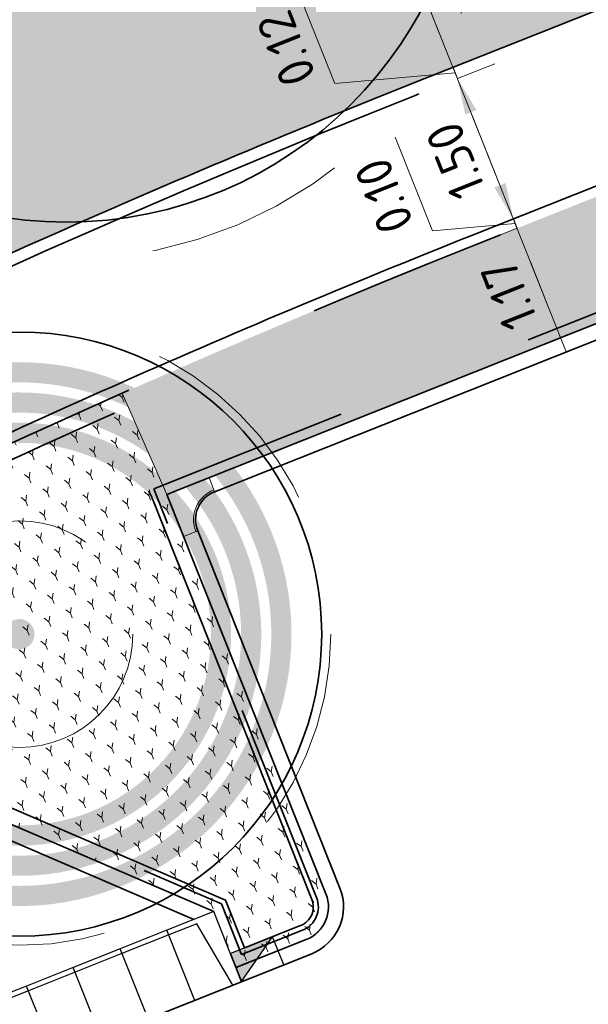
# Model space of a CAD drawing. Header units: metres. Extents: x 126075 to 126745, y 502461 to 502767.
# Tile 21 of 94: x 126568.59 to 126574.23, y 502513.41 to 502523.19. Entities that reach past the tile are written whole.
import ezdxf
from ezdxf.enums import TextEntityAlignment as Align

# ---------------------------------------------------------------- set-up
doc = ezdxf.new("R2010")
doc.units = ezdxf.units.M
doc.header["$PDSIZE"] = 1
for name, pattern in [('NLCS-HIDDEN', [4, 2, -2]), ('VH-OPSLUITBAND-SO', [10, 4, -2, 2, -2]), ('VH-OPSLUITBAND_VARIANT01-SO', [14, 8, -2, 2, -2]), ('VH-RIJWIELPADBAND-SO', [20, 8, -2, 2, -2, 0, -2, 2, -2]), ('VH-TROTTOIRBAND-SO', [15, 5, -2, 2, -2, 2, -2]), ('ZZ-HIDDEN-SO', [4, 2, -2])]:
    doc.linetypes.add(name, pattern=pattern)
doc.layers.get('0').update_dxf_attribs({"linetype": 'CONTINUOUS'})
doc.layers.get('DEFPOINTS').update_dxf_attribs({"linetype": 'CONTINUOUS'})
doc.layers.add('N-GV-GR-BOOM-BESCHERMDEWORTELRUIMTE-GN', color=7, linetype='NLCS-HIDDEN', lineweight=0, plot=False)
doc.layers.add('N-GV-GR-BOOM_SOORT-V', color=7, linetype='CONTINUOUS', lineweight=18, true_color=0x025a01)
doc.layers.add('N-WE-GR-HAAG_01-V', color=7, linetype='CONTINUOUS', lineweight=18, true_color=0x67a552)
for name, color, linetype, lineweight in [('N-WE-GR-BEPLANTING-A-200', 92, 'CONTINUOUS', 18), ('N-WE-GR-BOOM-S', 90, 'CONTINUOUS', 25), ('N-WE-GR-GRAS-A-200', 62, 'CONTINUOUS', 18), ('N-WE-RI-HWA_KOLK-S-200', 154, 'CONTINUOUS', 25), ('N-WE-VH-GESLOTENVERHARDING_ASFALT_ROOD-G', 10, 'CONTINUOUS', 35), ('N-WE-VH-GESLOTENVERHARDING_ASFALT_ROOD-V', 13, 'CONTINUOUS', 18), ('N-WE-VH-KANTOPSLUITING_BETONRUG-G', 7, 'ZZ-HIDDEN-SO', 35), ('N-WE-VH-KANTOPSLUITING_ELEMENT_INRIT_130 150-S', 40, 'CONTINUOUS', 25), ('N-WE-VH-KANTOPSLUITING_OPSLUITBAND_100X200-G', 150, 'VH-OPSLUITBAND-SO', 35), ('N-WE-VH-KANTOPSLUITING_OPSLUITBAND_150X250-G', 150, 'VH-OPSLUITBAND_VARIANT01-SO', 35), ('N-WE-VH-KANTOPSLUITING_RIJWIELPADBAND_40 120_250-G', 10, 'VH-RIJWIELPADBAND-SO', 35), ('N-WE-VH-KANTOPSLUITING_TROTTOIRBAND_130X150_250-G', 210, 'VH-TROTTOIRBAND-SO', 35), ('N-WE-VH-KANTOPSLUITING_TROTTOIRBAND_130X150_250_HOEKBLOK-S', 210, 'CONTINUOUS', 25), ('N-WE-VH-KANTOPSLUITING_VOORKANTBAND-G', 50, 'CONTINUOUS', 35), ('N-WE-VH-KANTOPSLUITING_WORTELSCHERM-G', 90, 'BV-BEVER-SO', 35), ('N-XX-GR-BOOM-T25', 7, 'CONTINUOUS', 25), ('X-XX-AL-AANPIJLING-G', 7, 'CONTINUOUS', 18), ('X-XX-AL-HOOGTELABEL-S-200', 7, 'CONTINUOUS', 18), ('X-XX-AL-M', 7, 'CONTINUOUS', 18)]:
    doc.layers.add(name, color=color, linetype=linetype, lineweight=lineweight)
doc.styles.add('NLCS-ISO-M200-T18', font='NLCS-ISO.ttf', dxfattribs={"height": 0.36})
doc.styles.add('NLCS-ISO-M200-T25', font='NLCS-ISO.ttf', dxfattribs={"height": 0.5})
doc.linetypes.add('BV-BEVER-SO', pattern='A,0.5,[17,NLCS.SHX,S=1,R=0,X=0,Y=0],-1,[17,NLCS.SHX,S=1,R=0,X=0,Y=0],-1,0.5', length=3)
doc.dimstyles.new('NLCS-M200-T18-PIJL_L2_H1', dxfattribs={"dimscale": 0.2, "dimtxt": 2.5, "dimasz": 1.8, "dimexe": 2, "dimexo": 2, "dimgap": 0.7, "dimtad": 1, "dimzin": 0, "dimdsep": 46, "dimtxsty": 'NLCS-ISO-M200-T18', "dimcen": 0, "dimdle": 2, "dimclrd": 256, "dimclre": 256, "dimclrt": 10, "dimadec": 1, "dimazin": 0, "dimtfac": 1, "dimtdec": 3, "dimtofl": 0, "dimtmove": 0, "dimatfit": 3, "dimfxl": 2, "dimfxlon": 1, "dimtfillclr": 256, "dimtolj": 1, "dimtzin": 0, "dimlwd": -1, "dimlwe": -1, "dimarcsym": 0})

# ---------------------------------------------------------------- blocks, each defined once
blk = doc.blocks.new('SVH-INRITELEMENT_130 150_180X750X500_RECHTS')
for p, q in [((0, 0), (0, 0.75)), ((0.5, 0.75), (0, 0.75)), ((0.3, 0.7000000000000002), (0, 0.7000000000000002)), ((0.4052631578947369, 0), (0.3, 0.7000000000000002)), ((0.5, 0), (0.5, 0.75)), ((0.5, 0), (0, 0))]:
    blk.add_line(p, q)
blk = doc.blocks.new('SVH-TROTTOIRBAND HOEKBLOK_130 150X250_R300_H90INW_VB-MM')
at = {"linetype": 'Continuous', "lineweight": 0}
blk.add_lwpolyline([(450.0000000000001, 149.9999999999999), (449.9999999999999, -300.0000000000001), (299.9999999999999, -300, 0.414213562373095), (-3.847371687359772e-14, 0), (1.83697019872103e-14, 150)], format="xyb", close=True, dxfattribs=at)
blk.add_arc((-5.684341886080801e-14, -300), 320, 0, 90, dxfattribs=at)
blk = doc.blocks.new('SVH-INRITELEMENT_130 150_180X750X500_MIDDEN')
for p, q in [((0, 0), (0, 0.75)), ((0.5, 0.75), (0, 0.75)), ((0.5, 0.7000000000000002), (0, 0.7000000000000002)), ((0.5, 0), (0.5, 0.75)), ((0.5, 0), (0, 0))]:
    blk.add_line(p, q)
blk = doc.blocks.new('N-SGR-BOOM_BOL_2E')
h = blk.add_hatch(color=256)
h.dxf.hatch_style = 1
edge = h.paths.add_edge_path()
edge.add_arc((0, 0), 0.25, 0, 360)
at = {"layer": 'N-GV-GR-BOOM_SOORT-V', "transparency": 33554559}
h = blk.add_hatch(color=256, dxfattribs=at)
h.dxf.hatch_style = 1
h.paths.add_polyline_path([(-3.6, 4.440892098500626e-16, 1), (3.6, 0, 1)])
h.paths.add_polyline_path([(3.2, 0, -1), (-3.2, 4.440892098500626e-16, -1)], flags=16)
h = blk.add_hatch(color=256, dxfattribs=at)
h.dxf.hatch_style = 1
edge = h.paths.add_edge_path()
edge.add_arc((2.220446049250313e-16, -4.440892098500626e-16), 3.009631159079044, 0, 360)
edge = h.paths.add_edge_path(flags=16)
edge.add_arc((4.440892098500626e-16, -6.661338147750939e-16), 2.626330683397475, 0, 360)
at = {"lineweight": 35}
blk.add_circle((0, 0), 4, dxfattribs=at)
at = {"layer": 'N-GV-GR-BOOM-BESCHERMDEWORTELRUIMTE-GN'}
for radius in [4.370193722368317, 1.75]:
    blk.add_circle((-4.020463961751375e-10, 4.218057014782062e-10), radius, dxfattribs=at)
at = {"layer": 'N-XX-GR-BOOM-T25', "style": 'NLCS-ISO-M200-T25'}
blk.add_attdef('SOORT', text='', height=0.5, dxfattribs=at).set_placement((-4.020463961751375e-10, -0.8730997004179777), align=Align.MIDDLE_CENTER)
blk = doc.blocks.new('SRI-KOLK_TROTTOIR-SO')
blk.add_hatch(color=256).paths.add_polyline_path([(1.125000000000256, 1.499999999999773), (-1.124999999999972, 1.499999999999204), (-1.124999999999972, 5.684341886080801e-13)])
blk.add_line((-1.124999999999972, 0), (1.124999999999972, 1.499999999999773))
at = {"flags": 128}
blk.add_lwpolyline([(-1.124999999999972, 0), (1.124999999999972, 0), (1.124999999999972, 1.499999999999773), (-1.124999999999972, 1.499999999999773)], close=True, dxfattribs=at)
blk = doc.blocks.new('*D427')
at = {"layer": 'DEFPOINTS', "color": 0, "transparency": 16777216}
for p in [(126573.5259329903, 502521.1218775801), (126573.5260629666, 502521.1219292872), (126573.9587338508, 502520.0343223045)]:
    blk.add_point(p, dxfattribs=at)
at = {"layer": 'X-XX-AL-M', "transparency": 16777216}
for p, q in [((126573.5259329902, 502521.1218775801), (126573.1542634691, 502520.9740203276)), ((126573.8255323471, 502520.3687731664), (126573.6590045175, 502520.7873750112)), ((126573.9586038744, 502520.0342705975), (126573.5869343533, 502519.8864133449))]:
    blk.add_line(p, q, dxfattribs=at)
for points in [[(126573.6032540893, 502520.7651964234), (126573.7147549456, 502520.8095535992), (126573.5259329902, 502521.1218775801)], [(126573.769781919, 502520.3465945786), (126573.8812827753, 502520.3909517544), (126573.9586038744, 502520.0342705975)]]:
    blk.add_solid(points, dxfattribs=at)
at = {"layer": 'X-XX-AL-M', "color": 10, "transparency": 16777216, "insert": (126573.4449328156, 502520.4597882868), "char_height": 0.36, "attachment_point": 5, "rotation": 111.69360996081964, "style": 'NLCS-ISO-M200-T18'}
blk.add_mtext('\\A1;1.17', dxfattribs=at)
blk = doc.blocks.new('*D428')
at = {"layer": 'DEFPOINTS', "color": 0, "transparency": 16777216}
for p in [(126573.4889686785, 502521.2147949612), (126573.5422111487, 502521.2359758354), (126573.5260629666, 502521.1219292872)]:
    blk.add_point(p, dxfattribs=at)
at = {"layer": 'X-XX-AL-M', "transparency": 16777216}
for p, q in [((126572.6857981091, 502521.0965323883), (126572.3161549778, 502522.0257061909)), ((126573.3558971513, 502521.54929753), (126573.2228256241, 502521.8838000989)), ((126573.4889686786, 502521.214794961), (126573.1172991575, 502521.0669377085)), ((126573.5259329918, 502521.1218775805), (126573.4889686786, 502521.214794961)), ((126573.5074508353, 502521.1683362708), (126572.6857981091, 502521.0965323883)), ((126573.5259329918, 502521.1218775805), (126573.1542634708, 502520.974020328)), ((126573.6590045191, 502520.7873750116), (126573.7920760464, 502520.4528724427))]:
    blk.add_line(p, q, dxfattribs=at)
for points in [[(126573.3001467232, 502521.5271189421), (126573.4116475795, 502521.5714761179), (126573.4889686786, 502521.214794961)], [(126573.6032540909, 502520.7651964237), (126573.7147549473, 502520.8095535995), (126573.5259329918, 502521.1218775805)]]:
    blk.add_solid(points, dxfattribs=at)
at = {"layer": 'X-XX-AL-M', "color": 10, "transparency": 16777216, "insert": (126572.2036409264, 502521.4428334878), "char_height": 0.36, "attachment_point": 5, "rotation": 111.69360995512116, "style": 'NLCS-ISO-M200-T18'}
blk.add_mtext('\\A1;0.10', dxfattribs=at)
blk = doc.blocks.new('*D429')
at = {"layer": 'DEFPOINTS', "color": 0, "transparency": 16777216}
for p in [(126572.9343299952, 502522.6084864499), (126572.9345039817, 502522.608555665), (126573.5422111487, 502521.2359758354)]:
    blk.add_point(p, dxfattribs=at)
at = {"layer": 'X-XX-AL-M', "transparency": 16777216}
for p, q in [((126572.9345039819, 502522.6085556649), (126573.3061735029, 502522.7564129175)), ((126573.3558971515, 502521.5492975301), (126573.0675755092, 502522.274053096)), ((126573.4889686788, 502521.2147949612), (126573.1172991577, 502521.0669377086))]:
    blk.add_line(p, q, dxfattribs=at)
for points in [[(126573.011825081, 502522.2518745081), (126573.1233259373, 502522.2962316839), (126572.9345039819, 502522.6085556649)], [(126573.3001467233, 502521.5271189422), (126573.4116475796, 502521.5714761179), (126573.4889686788, 502521.2147949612)]]:
    blk.add_solid(points, dxfattribs=at)
at = {"layer": 'X-XX-AL-M', "color": 10, "transparency": 16777216, "insert": (126572.9144007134, 502521.7933895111), "char_height": 0.36, "attachment_point": 5, "rotation": 111.69360995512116, "style": 'NLCS-ISO-M200-T18'}
blk.add_mtext('\\A1;1.50', dxfattribs=at)
blk = doc.blocks.new('*D430')
at = {"layer": 'DEFPOINTS', "color": 0, "transparency": 16777216}
for p in [(126572.8901468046, 502522.7200565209), (126572.9687062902, 502522.7513089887), (126572.9343299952, 502522.6084864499)]:
    blk.add_point(p, dxfattribs=at)
at = {"layer": 'X-XX-AL-M', "transparency": 16777216}
for p, q in [((126571.7162486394, 502522.5597814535), (126571.346605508, 502523.4889552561)), ((126572.7570752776, 502523.0545590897), (126572.6240037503, 502523.3890616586)), ((126572.8901468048, 502522.7200565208), (126572.5184772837, 502522.5721992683)), ((126572.9345039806, 502522.6085556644), (126572.8901468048, 502522.7200565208)), ((126572.9345039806, 502522.6085556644), (126573.3061735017, 502522.7564129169)), ((126572.9123253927, 502522.6643060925), (126571.7162486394, 502522.5597814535)), ((126573.0675755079, 502522.2740530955), (126573.2006470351, 502521.9395505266))]:
    blk.add_line(p, q, dxfattribs=at)
for points in [[(126572.7013248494, 502523.0323805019), (126572.8128257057, 502523.0767376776), (126572.8901468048, 502522.7200565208)], [(126573.0118250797, 502522.2518745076), (126573.123325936, 502522.2962316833), (126572.9345039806, 502522.6085556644)]]:
    blk.add_solid(points, dxfattribs=at)
at = {"layer": 'X-XX-AL-M', "color": 10, "transparency": 16777216, "insert": (126571.2340914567, 502522.9060825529), "char_height": 0.36, "attachment_point": 5, "rotation": 111.69360995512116, "style": 'NLCS-ISO-M200-T18'}
blk.add_mtext('\\A1;0.12', dxfattribs=at)
blk = doc.blocks.new('*D431')
at = {"layer": 'DEFPOINTS', "color": 0, "transparency": 16777216}
for p in [(126571.9655800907, 502525.042808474), (126571.9660389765, 502525.0429910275), (126572.9687062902, 502522.7513089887)]:
    blk.add_point(p, dxfattribs=at)
at = {"layer": 'X-XX-AL-M', "transparency": 16777216}
for p, q in [((126571.9660389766, 502525.0429910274), (126572.3377084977, 502525.1908482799)), ((126572.7570752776, 502523.0545590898), (126572.0991105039, 502524.7084884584)), ((126572.8901468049, 502522.7200565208), (126572.5184772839, 502522.5721992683))]:
    blk.add_line(p, q, dxfattribs=at)
for points in [[(126572.0433600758, 502524.6863098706), (126572.1548609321, 502524.7306670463), (126571.9660389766, 502525.0429910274)], [(126572.7013248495, 502523.0323805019), (126572.8128257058, 502523.0767376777), (126572.8901468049, 502522.7200565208)]]:
    blk.add_solid(points, dxfattribs=at)
at = {"layer": 'X-XX-AL-M', "color": 10, "transparency": 16777216, "insert": (126572.1307572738, 502523.7632379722), "char_height": 0.36, "attachment_point": 5, "rotation": 111.69360995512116, "style": 'NLCS-ISO-M200-T18'}
blk.add_mtext('\\A1;2.50', dxfattribs=at)
blk = doc.blocks.new('N-SGR-BOOM_BOL_3E')
h = blk.add_hatch(color=256)
h.dxf.hatch_style = 1
edge = h.paths.add_edge_path()
edge.add_arc((-6.938893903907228e-18, 0), 0.15, 0, 360)
at = {"layer": 'N-GV-GR-BOOM_SOORT-V', "transparency": 33554495}
h = blk.add_hatch(color=256, dxfattribs=at)
h.dxf.hatch_style = 1
h.paths.add_polyline_path([(-2.7, 0, 1), (2.7, 0, 1)])
h.paths.add_polyline_path([(2.5, 0, -1), (-2.5, 0, -1)], flags=16)
h.paths.add_polyline_path([(1.124999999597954, 4.218057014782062e-10, -1), (-1.125000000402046, 4.218057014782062e-10, -1)], flags=0)
h.paths.add_polyline_path([(-1.125000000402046, -1.899999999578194), (1.124999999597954, -1.899999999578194), (1.124999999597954, -1.149999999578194), (-1.125000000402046, -1.149999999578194)], flags=8)
h = blk.add_hatch(color=256, dxfattribs=at)
h.dxf.hatch_style = 1
edge = h.paths.add_edge_path(flags=16)
edge.add_arc((2.220446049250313e-16, -4.440892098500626e-16), 2.2, 0, 360)
edge = h.paths.add_edge_path()
edge.add_arc((-2.220446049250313e-16, 0), 2.4, 0, 360)
h = blk.add_hatch(color=256, dxfattribs=at)
h.dxf.hatch_style = 1
edge = h.paths.add_edge_path()
edge.add_arc((0, 2.220446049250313e-16), 2.1, 0, 360)
edge = h.paths.add_edge_path(flags=16)
edge.add_arc((2.220446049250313e-16, -4.440892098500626e-16), 1.9, 0, 360)
at = {"lineweight": 35}
blk.add_circle((0, 0), 3, dxfattribs=at)
at = {"layer": 'N-GV-GR-BOOM-BESCHERMDEWORTELRUIMTE-GN'}
for centre, radius in [((-4.020463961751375e-10, 4.218048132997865e-10), 3.090193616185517), ((-4.020463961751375e-10, 4.218057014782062e-10), 1.125)]:
    blk.add_circle(centre, radius, dxfattribs=at)
at = {"layer": 'N-XX-GR-BOOM-T25', "style": 'NLCS-ISO-M200-T25'}
blk.add_attdef('SOORT', text='', height=0.5, dxfattribs=at).set_placement((-4.020463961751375e-10, -1.524999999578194), align=Align.MIDDLE_CENTER)

msp = doc.modelspace()

# ---------------------------------------------------------------- hatches: boundary and pattern name
at = {"layer": 'N-WE-GR-BEPLANTING-A-200', "transparency": 33554559}
h = msp.add_hatch(dxfattribs=at)
h.set_pattern_fill('AGR-BEPLANTING_SOORT_01-SO', color=256, scale=0.2, pattern_type=2)
h.set_pattern_definition([(81.70981053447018, (126552.6759408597, 502551.6626076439), (-0.1812608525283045, 0.1431007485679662), [0.05773520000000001, -0.1732052]), (141.7098105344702, (126552.6759408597, 502551.6626076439), (-0.2145593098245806, -0.08542612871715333), [0.05773520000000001, -0.1732052]), (291.7098105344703, (126552.6759408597, 502551.6626076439), (0.1812607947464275, -0.1431008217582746), [0.05, -0.35])])
edge = h.paths.add_edge_path()
edge.add_line((126570.0502346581, 502518.4777373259), (126569.6046130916, 502519.4829216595))
edge.add_arc((126609.4033405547, 502429.7093102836), 98.20000003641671, 113.9088222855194, 116.1988720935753)
edge.add_line((126566.0492003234, 502517.8209356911), (126566.0712747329, 502517.776072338))
edge.add_arc((126566.446539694, 502517.0133953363), 0.8499999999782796, 116.1988720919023, 246.696393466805)
edge.add_line((126566.1102768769, 502516.232737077), (126570.5144431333, 502514.3356747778))
edge.add_line((126570.5144431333, 502514.3356747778), (126570.7357624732, 502513.7794219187))
edge.add_line((126570.7357624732, 502513.7794219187), (126571.4328575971, 502514.0568342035))
edge.add_arc((126571.3034444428, 502514.3820298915), 0.350000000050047, 291.7003152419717, 381.7003152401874)
edge.add_line((126571.6286401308, 502514.5114430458), (126570.0502346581, 502518.4777373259))
at = {"layer": 'N-WE-GR-GRAS-A-200', "transparency": 33554559}
h = msp.add_hatch(dxfattribs=at)
h.set_pattern_fill('AGR-GRAS_02-SO', color=256, scale=0.2, pattern_type=2)
h.set_pattern_definition([(21.58014110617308, (126551.914, 502551.3593220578), (1.124203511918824, 2.595412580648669), [0.5, -1.5]), (21.58014110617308, (126552.4955317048, 502552.8797893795), (1.124203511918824, 2.595412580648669), [0.5, -1.5]), (111.5801411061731, (126551.8425192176, 502552.0838153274), (-2.595412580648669, 1.124203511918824), [0.5, -1.5]), (111.5801411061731, (126552.3289808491, 502553.0289899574), (-2.595412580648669, 1.124203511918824), [0.5, -1.5]), (66.58014110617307, (126551.7710384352, 502552.8083085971), (-0.7356045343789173, 1.859808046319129), [0.4999999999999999, -2.328427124]), (156.5801411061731, (126552.9368944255, 502551.7639045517), (-1.859808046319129, -0.7356045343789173), [0.4999999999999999, -2.328427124]), (48.14519230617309, (126552.1582706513, 502552.1011656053), (1.859808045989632, 0.735604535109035), [0.5, -3.972135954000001]), (48.14519230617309, (126552.6273820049, 502553.3620916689), (1.859808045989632, 0.735604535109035), [0.5, -3.972135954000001]), (85.01508992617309, (126553.2158656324, 502551.8742452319), (-0.7356045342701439, 1.859808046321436), [0.5, -3.972135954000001]), (85.01508992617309, (126552.0479299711, 502552.3801368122), (-0.7356045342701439, 1.859808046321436), [0.5, -3.972135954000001]), (85.01508992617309, (126552.8827639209, 502552.1726463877), (-0.7356045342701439, 1.859808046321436), [0.5, -3.972135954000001]), (138.1451923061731, (126551.5094175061, 502552.3822164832), (-0.7356045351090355, 1.859808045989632), [0.5, -3.972135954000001]), (175.0150899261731, (126552.1756209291, 502551.7854141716), (-1.859808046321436, -0.7356045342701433), [0.5, -3.972135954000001])])
edge = h.paths.add_edge_path()
edge.add_arc((126618.1457226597, 502489.6890055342), 49.92000001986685, 104.9356530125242, 111.693609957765, ccw=False)
edge.add_arc((126597.5476147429, 502566.9089793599), 30.00000002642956, 284.9356530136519, 288.2482834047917)
edge.add_line((126606.9416753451, 502538.4177240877), (126606.4515213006, 502539.7096824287))
edge.add_arc((126597.5178366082, 502566.9838328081), 28.70000001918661, 277.9321982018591, 288.1362783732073, ccw=False)
edge.add_arc((126604.9008984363, 502513.9957171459), 24.80000001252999, 97.93219820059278, 111.6115467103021)
edge.add_line((126595.7667627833, 502537.0523336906), (126561.5102453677, 502523.4812324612))
edge.add_line((126561.5102453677, 502523.4812324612), (126561.7349992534, 502522.9247251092))
edge.add_line((126561.7349992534, 502522.9247251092), (126562.5774345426, 502520.7982280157))
edge.add_line((126562.5774345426, 502520.7982280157), (126563.5834882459, 502521.3084234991))
edge.add_arc((126609.4033405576, 502429.7093103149), 102.4200000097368, 111.69360996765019, 116.5752063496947, ccw=False)
edge.add_line((126571.5444910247, 502524.8752911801), (126599.6931375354, 502536.0733617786))
at = {"layer": 'N-WE-GR-HAAG_01-V', "transparency": 33554559}
h = msp.add_hatch(color=256, dxfattribs=at)
h.dxf.hatch_style = 1
edge = h.paths.add_edge_path()
edge.add_line((126569.6052840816, 502519.4814081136), (126570.0502346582, 502518.4777373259))
edge.add_line((126570.0502346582, 502518.4777373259), (126570.0497996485, 502518.4788304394))
edge.add_line((126570.0497996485, 502518.4788304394), (126627.0105822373, 502541.1453756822))
edge.add_line((126627.0105822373, 502541.1453756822), (126627.1769705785, 502540.7272669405))
edge.add_line((126627.1769705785, 502540.7272669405), (126628.6079103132, 502537.1315317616))
edge.add_line((126628.6079103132, 502537.1315317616), (126628.8866494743, 502537.2424573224))
edge.add_line((126628.8866494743, 502537.2424573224), (126628.9975750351, 502536.9637181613))
edge.add_line((126628.9975750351, 502536.9637181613), (126629.8337925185, 502537.2964948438))
edge.add_line((126629.8337925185, 502537.2964948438), (126627.9251310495, 502542.0926725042))
edge.add_line((126627.9251310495, 502542.0926725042), (126626.1469144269, 502541.637520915))
edge.add_arc((126629.8663994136, 502527.105988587), 15.00000001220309, 104.3571633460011, 111.6936099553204)
edge.add_line((126624.3217524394, 502541.0435956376), (126618.8297891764, 502538.8587874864))
edge.add_arc((125879.8398095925, 504449.2461610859), 2048.337400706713, 290.6216010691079, 291.1478306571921, ccw=False)
edge.add_line((126601.2530315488, 502532.1522483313), (126573.1043850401, 502520.9541777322))
edge.add_arc((126610.1721838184, 502427.9930333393), 100.07894920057, 111.7393984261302, 113.912997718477)
at = {"layer": 'N-WE-VH-GESLOTENVERHARDING_ASFALT_ROOD-V', "transparency": 33554687}
h = msp.add_hatch(color=256, dxfattribs=at)
h.dxf.hatch_style = 1
edge = h.paths.add_edge_path()
edge.add_line((126686.9932172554, 502554.7493315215), (126705.1503951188, 502554.9084755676))
edge.add_line((126705.1503951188, 502554.9084755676), (126705.1289267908, 502557.4883863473))
edge.add_line((126705.1289267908, 502557.4883863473), (126688.0010981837, 502557.3428317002))
edge.add_arc((126690.450111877, 502332.5561647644), 224.8000073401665, 90.6242033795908, 90.88314187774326)
edge.add_arc((126689.2854505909, 502352.9574249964), 204.3849873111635, 90.64483721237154, 92.3698663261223)
edge.add_line((126680.8340950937, 502557.1676050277), (126680.8583171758, 502556.5682336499))
edge.add_line((126680.8583171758, 502556.5682336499), (126680.3587476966, 502556.547486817))
edge.add_line((126680.3587476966, 502556.547486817), (126679.8592256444, 502556.5256259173))
edge.add_line((126679.8592256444, 502556.5256259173), (126679.3597535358, 502556.5026510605))
edge.add_line((126679.3597535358, 502556.5026510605), (126678.8603339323, 502556.4785623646))
edge.add_line((126678.8603339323, 502556.4785623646), (126678.3609692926, 502556.4533599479))
edge.add_line((126678.3609692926, 502556.4533599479), (126677.8616621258, 502556.4270439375))
edge.add_line((126677.8616621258, 502556.4270439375), (126677.3624148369, 502556.3996144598))
edge.add_line((126677.3624148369, 502556.3996144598), (126676.8632299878, 502556.3710716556))
edge.add_line((126676.8632299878, 502556.3710716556), (126676.3641100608, 502556.3414156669))
edge.add_line((126676.3641100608, 502556.3414156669), (126675.8650574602, 502556.3106466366))
edge.add_line((126675.8650574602, 502556.3106466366), (126675.3660747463, 502556.2787647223))
edge.add_line((126675.3660747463, 502556.2787647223), (126674.8671643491, 502556.2457700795))
edge.add_line((126674.8671643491, 502556.2457700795), (126674.3683288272, 502556.2116628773))
edge.add_line((126674.3683288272, 502556.2116628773), (126673.8695705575, 502556.1764432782))
edge.add_line((126673.8695705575, 502556.1764432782), (126673.3708921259, 502556.140111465))
edge.add_line((126673.3708921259, 502556.140111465), (126672.8722959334, 502556.1026676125))
edge.add_line((126672.8722959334, 502556.1026676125), (126672.3737844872, 502556.0641119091))
edge.add_line((126672.3737844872, 502556.0641119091), (126671.8753602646, 502556.0244445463))
edge.add_line((126671.8753602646, 502556.0244445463), (126671.3770257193, 502555.9836657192))
edge.add_line((126671.3770257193, 502555.9836657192), (126670.8787834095, 502555.9417756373))
edge.add_line((126670.8787834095, 502555.9417756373), (126670.380635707, 502555.8987745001))
edge.add_line((126670.380635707, 502555.8987745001), (126669.8825851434, 502555.8546625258))
edge.add_line((126669.8825851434, 502555.8546625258), (126669.3846342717, 502555.8094399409))
edge.add_line((126669.3846342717, 502555.8094399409), (126668.8867854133, 502555.7631069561))
edge.add_line((126668.8867854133, 502555.7631069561), (126668.3890411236, 502555.7156638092))
edge.add_line((126668.3890411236, 502555.7156638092), (126667.8914039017, 502555.6671107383))
edge.add_line((126667.8914039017, 502555.6671107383), (126667.3938762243, 502555.6174479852))
edge.add_line((126667.3938762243, 502555.6174479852), (126666.8964604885, 502555.5666757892))
edge.add_line((126666.8964604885, 502555.5666757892), (126666.3991592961, 502555.5147944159))
edge.add_line((126666.3991592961, 502555.5147944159), (126665.9019749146, 502555.4618041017))
edge.add_line((126665.9019749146, 502555.4618041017), (126665.4049100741, 502555.4077051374))
edge.add_line((126665.4049100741, 502555.4077051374), (126664.9079670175, 502555.3524977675))
edge.add_line((126664.9079670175, 502555.3524977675), (126664.4111483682, 502555.2961822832))
edge.add_line((126664.4111483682, 502555.2961822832), (126663.9144565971, 502555.2387589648))
edge.add_line((126663.9144565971, 502555.2387589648), (126663.4178939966, 502555.1802280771))
edge.add_line((126663.4178939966, 502555.1802280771), (126662.9214632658, 502555.1205899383))
edge.add_line((126662.9214632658, 502555.1205899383), (126662.4251667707, 502555.0598448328))
edge.add_line((126662.4251667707, 502555.0598448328), (126661.9290070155, 502554.9979930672))
edge.add_line((126661.9290070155, 502554.9979930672), (126661.4110348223, 502554.9340574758))
edge.add_arc((126664.1096812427, 502537.4942988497), 17.64731915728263, 98.79624331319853, 104.4663793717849)
edge.add_line((126659.7011716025, 502554.5820990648), (126643.0320242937, 502550.3154710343))
edge.add_line((126643.0320242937, 502550.3154710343), (126628.7427438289, 502546.657992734))
edge.add_line((126628.7427438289, 502546.657992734), (126625.1004993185, 502545.72572534))
edge.add_arc((126629.8663994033, 502527.1059886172), 19.21999998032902, 104.3571633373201, 111.6936099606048)
edge.add_line((126622.7618584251, 502544.9647090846), (126617.2882697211, 502542.7872106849))
edge.add_arc((126210.895717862, 503581.4162511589), 1115.30497619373, 290.4018241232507, 291.36930631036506, ccw=False)
edge.add_line((126599.6931375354, 502536.0733617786), (126571.5444910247, 502524.8752911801))
edge.add_arc((126609.4033405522, 502429.709310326), 102.4199999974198, 111.6936099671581, 116.0361342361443)
edge.add_arc((126609.4033405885, 502429.7093102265), 102.4200001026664, 116.0361342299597, 120.1698863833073)
edge.add_line((126557.9305687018, 502518.25540091), (126553.0946039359, 502515.4442038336))
edge.add_line((126553.0946039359, 502515.4442038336), (126531.4575352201, 502502.8663486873))
edge.add_line((126531.4575352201, 502502.8663486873), (126529.6368008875, 502501.8079367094))
edge.add_arc((126528.6214710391, 502503.5311040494), 2.000050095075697, 201.7514972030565, 300.5075707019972, ccw=False)
edge.add_line((126526.7638247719, 502502.7899220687), (126525.8166204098, 502505.1640074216))
edge.add_arc((126532.7772465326, 502491.876807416), 15.00000000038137, 117.6482228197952, 133.4979649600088)
edge.add_line((126522.4523143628, 502502.7577897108), (126523.3795696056, 502500.4171885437))
edge.add_arc((126520.5904627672, 502499.3122527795), 2.999999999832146, -38.92423144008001, 21.611546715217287, ccw=False)
edge.add_arc((126528.7592265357, 502492.7151853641), 7.499999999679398, 141.075768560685, 162.0602522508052)
edge.add_arc((126518.7697265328, 502495.9493606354), 3.000000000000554, 291.5616960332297, 342.0602522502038, ccw=False)
edge.add_line((126519.8722351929, 502493.1592934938), (126517.7842219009, 502492.3342048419))
edge.add_arc((126532.7772465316, 502491.8768074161), 14.99999999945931, 178.2525996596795, 188.3220407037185)
edge.add_line((126517.9351937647, 502489.7057547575), (126521.4369095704, 502491.0894748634))
edge.add_arc((126627.1512272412, 502513.1911271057), 107.9999999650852, 191.8087142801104, 194.0628541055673)
edge.add_arc((126627.151227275, 502513.1911271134), 107.9999999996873, 194.0628541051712, 201.0451295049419)
edge.add_line((126526.3550578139, 502474.4079835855), (126529.4166157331, 502475.5880898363))
edge.add_arc((126637.5669915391, 502516.5198728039), 115.6369951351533, 194.4038615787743, 200.7302018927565, ccw=False)
edge.add_line((126525.5648836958, 502487.7545728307), (126524.6489251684, 502492.100619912))
edge.add_arc((126529.6882223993, 502493.1626855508), 5.150000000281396, 120.16988638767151, 191.901297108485, ccw=False)
edge.add_line((126527.1000094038, 502497.6150617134), (126527.1753942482, 502497.4853808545))
edge.add_line((126527.1753942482, 502497.4853808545), (126559.1869827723, 502516.0940532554))
edge.add_arc((126609.4033404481, 502429.7093104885), 99.91999980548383, 116.5752063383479, 120.1698863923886, ccw=False)
edge.add_arc((126610.5218977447, 502427.2127677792), 102.6532550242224, 111.7586366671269, 116.5101796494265, ccw=False)
edge.add_line((126572.4685988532, 502522.5523566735), (126600.6361754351, 502533.757958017))
edge.add_arc((126732.2782878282, 502215.1048941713), 344.7744492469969, 109.3218369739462, 112.4465230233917, ccw=False)
edge.add_line((126618.2013602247, 502540.4598932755), (126623.6859662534, 502542.6417745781))
edge.add_arc((126629.8663994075, 502527.1059886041), 16.71999999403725, 104.3571633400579, 111.69360995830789, ccw=False)
edge.add_line((126625.7204134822, 502543.3038032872), (126660.3210857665, 502552.1601770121))
edge.add_arc((126664.4422751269, 502536.0592392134), 16.61999999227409, 96.54066146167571, 104.3571633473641, ccw=False)
edge.add_arc((126681.7503842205, 502422.7882086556), 131.1955721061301, 90.4080947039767, 98.41581263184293, ccw=False)
edge.add_arc((126680.1155586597, 502571.5464959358), 17.58000000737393, 272.2832458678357, 282.614133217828)
edge.add_arc((126687.2130375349, 502539.8309509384), 14.92000000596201, 90.84418431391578, 102.61413321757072, ccw=False)

# ---------------------------------------------------------------- linework, layer by layer
at = {"layer": 'N-WE-VH-GESLOTENVERHARDING_ASFALT_ROOD-G', "flags": 128}
msp.add_lwpolyline([(126562.5774345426, 502520.7982280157, -0.002753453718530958), (126563.5834882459, 502521.3084234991, -0.02130320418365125), (126571.5444910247, 502524.8752911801), (126599.6931375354, 502536.0733617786, 0.007318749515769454), (126606.7323224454, 502538.6956745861)], format="xyb", dxfattribs=at)
at = {"layer": 'N-WE-VH-KANTOPSLUITING_BETONRUG-G'}
msp.add_lwpolyline([(126566.1154235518, 502517.686345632, 0.6401263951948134), (126566.1498372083, 502516.3245792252), (126570.592045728, 502514.4111305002), (126570.7917066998, 502513.9093126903), (126571.3958824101, 502514.1497472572, 0.4142135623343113), (126571.5357270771, 502514.4744678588), (126569.9199106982, 502518.5347700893), (126627.0665208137, 502541.2752621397), (126628.7008233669, 502537.1685069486)], format="xyb", dxfattribs=at)
at = {"layer": 'N-WE-VH-KANTOPSLUITING_OPSLUITBAND_100X200-G', "flags": 128}
msp.add_lwpolyline([(126566.0492003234, 502517.8209356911, -0.01966044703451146), (126573.1043850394, 502520.9541777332), (126601.2515062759, 502532.1516415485, 0.00243031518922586), (126618.8297891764, 502538.8587874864), (126624.3217524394, 502541.0435956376, -0.0320222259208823), (126626.1469144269, 502541.637520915), (126627.9251310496, 502542.092672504), (126629.8337925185, 502537.2964948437)], format="xyb", dxfattribs=at)
at = {"layer": 'N-WE-VH-KANTOPSLUITING_OPSLUITBAND_150X250-G'}
msp.add_lwpolyline([(126570.5144431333, 502514.3356747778), (126566.1102768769, 502516.232737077, -0.6401263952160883), (126566.0712747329, 502517.776072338)], format="xyb", dxfattribs=at)
at = {"layer": 'N-WE-VH-KANTOPSLUITING_RIJWIELPADBAND_40 120_250-G', "flags": 128}
msp.add_lwpolyline([(126565.2421451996, 502519.2069573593, -0.01994169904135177), (126572.512956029, 502522.4408558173), (126600.6794860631, 502533.646040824, 0.0009828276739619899), (126608.1214547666, 502536.4626878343, 0.0009828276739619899)], format="xyb", dxfattribs=at)
at = {"layer": 'N-WE-VH-KANTOPSLUITING_TROTTOIRBAND_130X150_250-G'}
msp.add_lwpolyline([(126570.7357624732, 502513.7794219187), (126571.4328575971, 502514.0568342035, 0.4142135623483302), (126571.6286401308, 502514.5114430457), (126570.0497996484, 502518.4788304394), (126627.0105822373, 502541.1453756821), (126628.6079103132, 502537.1315317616)], format="xyb", dxfattribs=at)
at = {"layer": 'N-WE-VH-KANTOPSLUITING_VOORKANTBAND-G', "flags": 128}
for points in [[(126529.5560753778, 502475.6433754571, -0.02759871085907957), (126525.7109834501, 502487.7887137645), (126524.7957008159, 502492.1315538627, -0.323624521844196), (126527.1753942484, 502497.4853808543), (126559.1869827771, 502516.0940532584, -0.01568603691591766), (126564.7019185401, 502519.0725537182, -0.02130320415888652), (126572.4685988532, 502522.5523566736), (126600.6361754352, 502533.757958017, 0.002322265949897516), (126618.2013602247, 502540.4598932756), (126623.6859662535, 502542.6417745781, -0.03202222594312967), (126625.7204134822, 502543.3038032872), (126660.3210857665, 502552.1601770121, -0.03411915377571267), (126662.549119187, 502552.5710640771, -0.01857861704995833), (126680.8159390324, 502553.9804529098, 0.04510755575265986), (126683.9547487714, 502554.3908257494, -0.0514012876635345), (126686.9932172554, 502554.7493315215), (126705.1503951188, 502554.9084755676)], [(126535.768468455, 502502.4806250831), (126559.1869827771, 502516.0940532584, -0.01568603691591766), (126564.7019185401, 502519.0725537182, -0.02130320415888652), (126572.4685988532, 502522.5523566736), (126600.6361754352, 502533.757958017, 0.002322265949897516), (126618.2013602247, 502540.4598932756), (126623.6859662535, 502542.6417745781, -0.03202222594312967), (126625.7204134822, 502543.3038032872), (126660.3210857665, 502552.1601770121, -0.03411915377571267), (126662.549119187, 502552.5710640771, -0.01857861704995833), (126680.8159390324, 502553.9804529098, 0.04510755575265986), (126683.9547487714, 502554.3908257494, -0.0514012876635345), (126686.9932172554, 502554.7493315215), (126705.1503951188, 502554.9084755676)], [(126632.1566188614, 502538.2208745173), (126630.3231923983, 502542.8097030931), (126632.8255168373, 502543.4501970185), (126635.8234175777, 502541.0385936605), (126635.8386668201, 502540.9992497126), (126636.1547243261, 502540.1838026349, -0.4115854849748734), (126635.8733933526, 502539.5385411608), (126629.0530378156, 502536.8243485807, -0.4142135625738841), (126628.4685407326, 502537.0760689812), (126627.037600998, 502540.67180416, 0.414213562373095), (126626.647936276, 502540.8396177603), (126570.499144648, 502518.494941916)], [(126570.317339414, 502514.2572520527), (126566.0509363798, 502516.0949738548, -0.6401263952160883), (126566.0050515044, 502517.9106623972, -0.01966044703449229), (126573.0674207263, 502521.0470951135), (126601.2154236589, 502532.2449096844, 0.002430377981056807), (126618.7932548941, 502538.9518759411), (126624.2847881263, 502541.1365130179, -0.03202222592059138), (126626.1221178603, 502541.734397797), (126627.9855280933, 502542.2113555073), (126629.9267055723, 502537.3334700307)], [(126570.5233711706, 502518.5058492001), (126570.5233711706, 502518.5058492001, 0.4142135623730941), (126570.3555575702, 502518.1161844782), (126571.7680097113, 502514.5669058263, -0.414213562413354), (126571.4883203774, 502513.9174646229), (126560.5709950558, 502509.5722369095)]]:
    msp.add_lwpolyline(points, format="xyb", dxfattribs=at)
at = {"layer": 'N-WE-VH-KANTOPSLUITING_WORTELSCHERM-G'}
msp.add_lwpolyline([(126569.5283232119, 502519.2848956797, 0.009227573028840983), (126566.2500642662, 502517.7524659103), (126566.2792667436, 502517.6931156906, 0.7190437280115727), (126566.169617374, 502516.3705002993), (126570.6308470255, 502514.4488583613), (126570.8196788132, 502513.9742580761), (126571.3773948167, 502514.1962037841, 0.4142135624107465), (126571.4892705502, 502514.4559802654), (126569.9119341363, 502518.4195881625)], format="xyb", dxfattribs=at)
msp.add_lwpolyline([(126569.9119341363, 502518.4195881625), (126569.8705687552, 502518.5128956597)], dxfattribs=at)
at = {"layer": 'X-XX-AL-AANPIJLING-G', "flags": 128}
msp.add_lwpolyline([(126571.0045850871, 502527.4576436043), (126574.0145990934, 502519.8939335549)], dxfattribs=at)
at = {"layer": 'X-XX-AL-HOOGTELABEL-S-200'}
msp.add_lwpolyline([(126570.0502346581, 502518.4777373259), (126569.6046130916, 502519.4829216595, 0.00999255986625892), (126566.0492003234, 502517.8209356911), (126566.0712747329, 502517.776072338, 0.640126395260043), (126566.1102768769, 502516.232737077), (126570.5144431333, 502514.3356747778), (126570.7357624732, 502513.7794219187), (126571.4328575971, 502514.0568342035, 0.4142135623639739), (126571.6286401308, 502514.5114430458)], format="xyb", close=True, dxfattribs=at)

# ---------------------------------------------------------------- block references
at = {"layer": 'N-WE-GR-BOOM-S'}
msp.add_blockref('N-SGR-BOOM_BOL_2E', (126569.0517941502, 502525.1833325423), dxfattribs=at)
at = {"layer": 'N-WE-GR-BOOM-S', "rotation": 20.89999999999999}
msp.add_blockref('N-SGR-BOOM_BOL_3E', (126568.5862426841, 502517.0909627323), dxfattribs=at)
at = {"layer": 'N-WE-RI-HWA_KOLK-S-200', "xscale": 0.2, "yscale": 0.2, "zscale": 0.2, "rotation": 21.70031523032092}
msp.add_blockref('SRI-KOLK_TROTTOIR-SO', (126571.0002838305, 502513.7232081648), dxfattribs=at)
at = {"layer": 'N-WE-VH-KANTOPSLUITING_ELEMENT_INRIT_130 150-S', "rotation": 21.69639346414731}
for name, p in [('SVH-INRITELEMENT_130 150_180X750X500_RECHTS', (126570.327131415, 502513.4539637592)), ('SVH-INRITELEMENT_130 150_180X750X500_MIDDEN', (126569.8625534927, 502513.2691196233)), ('SVH-INRITELEMENT_130 150_180X750X500_MIDDEN', (126569.3979755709, 502513.0842754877)), ('SVH-INRITELEMENT_130 150_180X750X500_MIDDEN', (126568.933397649, 502512.899431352)), ('SVH-INRITELEMENT_130 150_180X750X500_MIDDEN', (126568.4688197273, 502512.7145872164))]:
    msp.add_blockref(name, p, dxfattribs=at)
at = {"layer": 'N-WE-VH-KANTOPSLUITING_TROTTOIRBAND_130X150_250_HOEKBLOK-S', "xscale": -0.001, "yscale": 0.001, "zscale": 0.001, "rotation": 21.70031524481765}
msp.add_blockref('SVH-TROTTOIRBAND HOEKBLOK_130 150X250_R300_H90INW_VB-MM', (126570.5233711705, 502518.5058492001), dxfattribs=at)

# ---------------------------------------------------------------- dimensions: what is measured, and where the dimension line sits
at = {"layer": 'X-XX-AL-M'}
for base, p1, p2, picture, middle in [((126571.9660389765, 502525.0429910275), (126572.9687062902, 502522.7513089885), (126571.9655800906, 502525.0428084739), '*D431', (126572.1307572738, 502523.7632379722)), ((126572.8901468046, 502522.7200565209), (126572.9343299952, 502522.6084864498), (126572.9687062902, 502522.7513089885), '*D430', (126571.367162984, 502522.5715799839)), ((126572.9345039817, 502522.608555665), (126573.5422111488, 502521.2359758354), (126572.9343299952, 502522.6084864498), '*D429', (126572.9144007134, 502521.7933895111)), ((126573.4889686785, 502521.2147949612), (126573.5260629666, 502521.1219292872), (126573.5422111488, 502521.2359758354), '*D428', (126572.3367124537, 502521.1083309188))]:
    dim = msp.add_linear_dim(base=base, p1=p1, p2=p2, angle=291.6936099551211, dimstyle='NLCS-M200-T18-PIJL_L2_H1', override={"dimtmove": 1}, dxfattribs=at)
    dim.commit()
    dim.dimension.update_dxf_attribs({"geometry": picture, "text_midpoint": middle})
dim = msp.add_aligned_dim(p1=(126573.9587338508, 502520.0343223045), p2=(126573.5260629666, 502521.1219292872), distance=0.00013988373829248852, dimstyle='NLCS-M200-T18-PIJL_L2_H1', dxfattribs=at)
dim.commit()
dim.dimension.update_dxf_attribs({"geometry": '*D427', "text_midpoint": (126573.4449328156, 502520.4597882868)})

doc.saveas('drawing.dxf')
